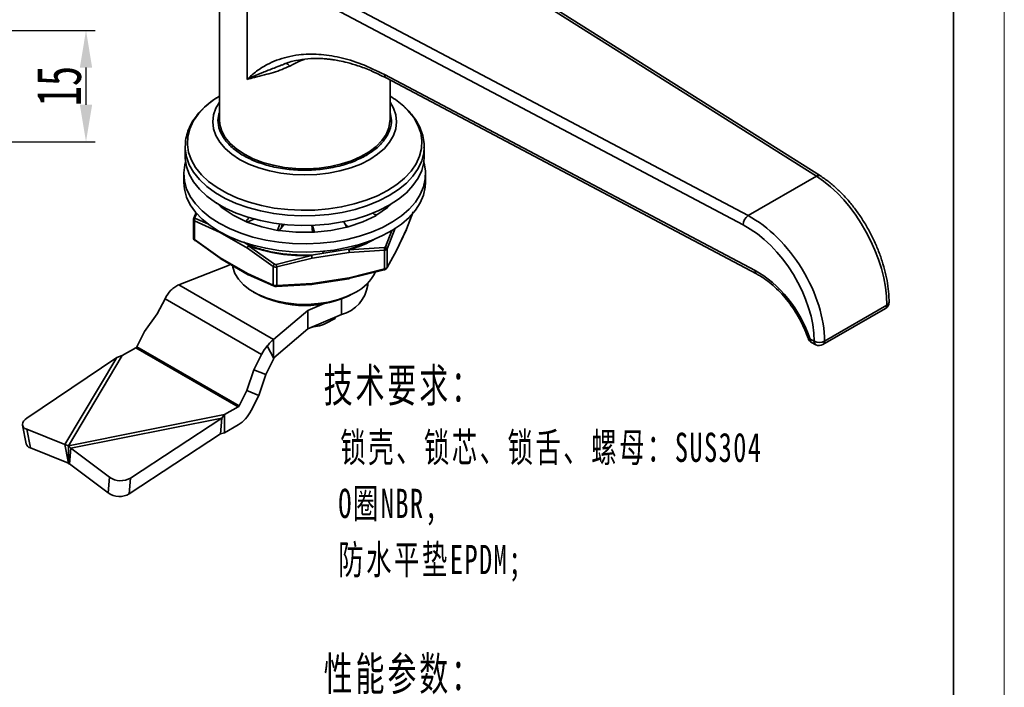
# Model space of a CAD drawing. Header units: millimetres. Extents: x 242 to 1877, y 992 to 1461.
# Tile 24 of 25: x 1745 to 1877, y 1136 to 1225. Entities that reach past the tile are written whole.
import ezdxf

# ---------------------------------------------------------------- set-up
doc = ezdxf.new("R2010")
doc.units = ezdxf.units.MM
for name, color, linetype, lineweight in [('尺寸线层', 3, 'Continuous', 18), ('粗实线层', 7, 'Continuous', 35), ('细实线层', 3, 'Continuous', 18)]:
    doc.layers.add(name, color=color, linetype=linetype, lineweight=lineweight)
doc.styles.add('标准', font='txt', dxfattribs={"width": 0.667})
doc.dimstyles.new('对齐', dxfattribs={"dimtxt": 3, "dimasz": 2.5, "dimexe": 1.25, "dimexo": 0.625, "dimtad": 1, "dimdsep": 46, "dimtxsty": '标准', "dimcen": 2.5, "dimclrd": 3, "dimclre": 3, "dimclrt": 3, "dimadec": 0, "dimazin": 0, "dimtfac": 1, "dimtmove": 0, "dimatfit": 3, "dimfxl": 1, "dimarcsym": 0})

# ---------------------------------------------------------------- blocks, each defined once
blk = doc.blocks.new('*D30')
at = {"layer": 'Defpoints', "color": 0, "transparency": 16777216}
for p in [(1721.29, 1224.05), (1753.49, 1224.05), (1734.29, 1209.05)]:
    blk.add_point(p, dxfattribs=at)
at = {"layer": '尺寸线层', "color": 3, "linetype": 'Continuous', "lineweight": -2, "transparency": 16777216}
for p, q in [((1721.91, 1224.05), (1754.74, 1224.05)), ((1753.49, 1214.05), (1753.49, 1219.05)), ((1734.91, 1209.05), (1754.74, 1209.05))]:
    blk.add_line(p, q, dxfattribs=at)
at = {"layer": '尺寸线层', "color": 3, "transparency": 16777216}
for points in [[(1752.66, 1219.05), (1754.32, 1219.05), (1753.49, 1224.05)], [(1752.66, 1214.05), (1754.32, 1214.05), (1753.49, 1209.05)]]:
    blk.add_solid(points, dxfattribs=at)
at = {"layer": '尺寸线层', "color": 3, "transparency": 16777216, "insert": (1749.86, 1216.55), "char_height": 6, "attachment_point": 5, "rotation": 90, "style": '标准'}
blk.add_mtext('15', dxfattribs=at)

msp = doc.modelspace()

# ---------------------------------------------------------------- linework, layer by layer
at = {"layer": '粗实线层'}
for p, q in [((1790.699, 1243.019), (1851.909, 1204.437)), ((1852.442, 1204.467), (1791.232, 1243.048)), ((1771.456, 1238.108), (1771.456, 1212.061)), ((1842.697, 1199.119), (1775.864, 1234.455)), ((1775.189, 1217.449), (1775.189, 1233.213)), ((1842.021, 1197.877), (1775.189, 1233.213)), ((1779.88, 1219.369), (1780.116, 1219.484)), ((1793.716, 1218.11), (1843.645, 1191.711)), ((1793.924, 1217.651), (1843.853, 1191.253)), ((1794.456, 1212.061), (1794.456, 1217.37)), ((1766.858, 1208.521), (1766.856, 1208.375)), ((1766.856, 1208.375), (1766.856, 1207.08)), ((1799.055, 1208.256), (1799.056, 1208.375)), ((1799.056, 1207.08), (1799.056, 1208.375)), ((1766.667, 1204.726), (1766.667, 1203.611)), ((1799.245, 1203.611), (1799.245, 1204.726)), ((1851.909, 1204.437), (1842.697, 1199.119)), ((1771.707, 1200.263), (1771.096, 1200.879)), ((1794.724, 1200.787), (1794.137, 1200.206)), ((1768.014, 1198.786), (1768.319, 1199.552)), ((1768.173, 1198.858), (1768.412, 1199.461)), ((1771.901, 1200.393), (1771.707, 1200.263)), ((1771.843, 1200.15), (1772.221, 1200.2)), ((1773.304, 1199.154), (1771.843, 1200.15)), ((1792.098, 1199.493), (1792.523, 1199.105)), ((1794.137, 1200.206), (1792.692, 1199.203)), ((1796.667, 1197.311), (1797.579, 1199.603)), ((1767.956, 1198.61), (1767.956, 1196.096)), ((1767.994, 1198.768), (1767.997, 1198.773)), ((1768.103, 1198.404), (1768.103, 1195.894)), ((1771.576, 1196.859), (1768.103, 1198.404)), ((1769.896, 1197.997), (1768.226, 1198.745)), ((1775.029, 1198.311), (1773.304, 1199.154)), ((1775.492, 1198.865), (1775.029, 1198.311)), ((1777.187, 1197.584), (1775.225, 1198.232)), ((1779.609, 1198.014), (1779.308, 1197.132)), ((1788.177, 1198.352), (1788.616, 1197.555)), ((1790.785, 1198.271), (1788.833, 1197.613)), ((1792.523, 1199.105), (1790.785, 1198.271)), ((1792.692, 1199.203), (1792.313, 1199.297)), ((1775.244, 1194.741), (1771.576, 1196.859)), ((1779.308, 1197.132), (1777.187, 1197.584)), ((1781.766, 1196.876), (1779.538, 1197.097)), ((1779.9, 1197.752), (1780.021, 1197.737)), ((1784.027, 1196.87), (1781.766, 1196.876)), ((1783.931, 1197.853), (1784.027, 1196.87)), ((1786.489, 1197.114), (1784.264, 1196.882)), ((1788.616, 1197.555), (1786.489, 1197.114)), ((1794.719, 1197.107), (1793.83, 1194.889)), ((1795.165, 1197.445), (1794.053, 1194.649)), ((1795.295, 1194.31), (1796.656, 1197.242)), ((1796.667, 1197.311), (1795.325, 1194.418)), ((1768.103, 1195.894), (1771.576, 1193.429)), ((1771.583, 1193.38), (1768.226, 1195.769)), ((1775.456, 1195.108), (1774.741, 1195.521)), ((1778.717, 1192.276), (1775.244, 1194.741)), ((1775.392, 1195.06), (1775.456, 1195.108)), ((1775.405, 1195.052), (1775.456, 1195.108)), ((1778.905, 1192.58), (1775.405, 1195.052)), ((1788.878, 1194.583), (1783.867, 1193.807)), ((1788.956, 1194.17), (1783.944, 1193.395)), ((1785.312, 1194.307), (1785.318, 1194.295)), ((1785.474, 1194.263), (1785.642, 1194.336)), ((1788.902, 1194.52), (1788.878, 1194.583)), ((1788.919, 1194.523), (1788.878, 1194.583)), ((1793.687, 1194.807), (1788.919, 1194.523)), ((1793.7, 1194.445), (1788.956, 1194.17)), ((1793.7, 1191.934), (1793.7, 1194.445)), ((1794.053, 1194.649), (1794.053, 1192.138)), ((1794.053, 1192.138), (1795.325, 1194.418)), ((1775.244, 1191.311), (1771.576, 1193.429)), ((1771.626, 1193.299), (1771.631, 1193.297)), ((1771.638, 1193.292), (1775.329, 1191.161)), ((1783.873, 1193.742), (1779.099, 1192.55)), ((1783.944, 1193.395), (1779.2, 1192.202)), ((1783.867, 1193.807), (1783.873, 1193.742)), ((1783.867, 1193.807), (1783.89, 1193.745)), ((1765.982, 1189.806), (1772.774, 1192.464)), ((1772.774, 1192.464), (1772.899, 1192.564)), ((1778.717, 1189.766), (1778.717, 1192.276)), ((1779.2, 1192.202), (1779.2, 1189.691)), ((1793.687, 1191.83), (1788.919, 1190.627)), ((1788.956, 1190.741), (1793.7, 1191.934)), ((1775.244, 1191.311), (1778.717, 1189.766)), ((1778.747, 1189.674), (1775.398, 1191.16)), ((1783.842, 1189.826), (1788.924, 1190.612)), ((1788.956, 1190.741), (1783.944, 1189.966)), ((1778.776, 1182.42), (1765.982, 1189.806)), ((1776.061, 1188.811), (1776.414, 1188.607)), ((1783.873, 1189.847), (1779.099, 1189.574)), ((1779.2, 1189.691), (1783.944, 1189.966)), ((1789.498, 1188.607), (1789.851, 1188.811)), ((1791.456, 1189.769), (1791.456, 1190.033)), ((1763.094, 1185.871), (1764.148, 1187.93)), ((1764.148, 1187.93), (1777.144, 1180.428)), ((1787.936, 1185.793), (1787.936, 1187.882)), ((1783.38, 1186.341), (1778.776, 1182.42)), ((1785.591, 1187.263), (1783.38, 1186.341)), ((1783.38, 1186.341), (1783.38, 1183.891)), ((1852.793, 1181.748), (1861.197, 1186.6)), ((1853, 1182.206), (1861.404, 1187.058)), ((1761.371, 1183.508), (1763.094, 1185.871)), ((1787.936, 1185.793), (1783.38, 1183.891)), ((1787.07, 1185.275), (1787.075, 1185.433)), ((1787.07, 1185.431), (1787.07, 1185.275)), ((1760.319, 1181.453), (1761.371, 1183.508)), ((1783.38, 1183.891), (1778.787, 1179.979)), ((1778.776, 1182.42), (1778.776, 1180.181)), ((1851.054, 1182.486), (1851.617, 1182.188)), ((1758.384, 1180.278), (1760.21, 1181.332)), ((1773.999, 1173.372), (1760.21, 1181.332)), ((1774.107, 1173.493), (1760.319, 1181.453)), ((1777.921, 1181.565), (1778.817, 1179.862)), ((1851.262, 1182.028), (1851.825, 1181.73)), ((1745.52, 1171.841), (1757.66, 1180.01)), ((1757.66, 1180.01), (1750.658, 1168.278)), ((1751.136, 1168.134), (1758.384, 1180.278)), ((1757.66, 1180.01), (1758.384, 1180.278)), ((1776.09, 1178.369), (1777.144, 1180.428)), ((1778.769, 1179.791), (1777.715, 1177.732)), ((1778.817, 1179.862), (1778.801, 1179.903)), ((1776.09, 1178.369), (1775.159, 1175.548)), ((1777.715, 1177.732), (1776.09, 1178.369)), ((1777.715, 1177.732), (1776.784, 1174.912)), ((1775.159, 1175.548), (1774.107, 1173.493)), ((1775.159, 1175.548), (1776.784, 1174.912)), ((1776.784, 1174.912), (1775.732, 1172.857)), ((1773.999, 1173.372), (1772.173, 1172.318)), ((1772.173, 1172.318), (1751.136, 1168.134)), ((1751.454, 1167.818), (1771.778, 1171.86)), ((1771.778, 1171.86), (1759.491, 1163.776)), ((1771.778, 1171.86), (1771.608, 1169.732)), ((1772.173, 1172.318), (1771.778, 1171.86)), ((1772.173, 1172.318), (1772.173, 1169.868)), ((1744.946, 1170.9), (1745.439, 1168.389)), ((1746, 1167.831), (1745.507, 1170.342)), ((1750.658, 1168.278), (1745.507, 1170.342)), ((1773.999, 1170.923), (1772.173, 1169.868)), ((1771.608, 1169.732), (1759.322, 1161.648)), ((1771.608, 1169.732), (1772.173, 1169.868)), ((1751.136, 1165.773), (1746, 1167.831)), ((1751.105, 1165.997), (1750.658, 1168.278)), ((1751.136, 1168.134), (1750.658, 1168.278)), ((1751.454, 1167.818), (1751.136, 1168.134)), ((1751.136, 1165.684), (1751.136, 1168.134)), ((1751.454, 1167.818), (1751.284, 1165.69)), ((1756.668, 1163.899), (1751.454, 1167.818)), ((1751.105, 1165.997), (1751.136, 1165.868)), ((1751.136, 1165.684), (1751.284, 1165.69)), ((1756.498, 1161.771), (1751.284, 1165.69)), ((1756.498, 1161.771), (1756.668, 1163.899)), ((1759.322, 1161.648), (1759.491, 1163.776))]:
    msp.add_line(p, q, dxfattribs=at)
msp.add_lwpolyline([(1494.573, 1272.669), (1870.372, 1272.669), (1870.372, 996.769), (1494.573, 996.769)], close=True, dxfattribs=at)
at = {"layer": '粗实线层', "flags": 128}
for points in [[(1771.456, 1215.213), (1770.557, 1214.612), (1769.502, 1213.743), (1768.63, 1212.809), (1767.951, 1211.822), (1767.475, 1210.797), (1767.209, 1209.747), (1767.156, 1208.687), (1767.316, 1207.63), (1767.687, 1206.59), (1768.266, 1205.583), (1769.043, 1204.621), (1770.008, 1203.718), (1771.148, 1202.886), (1772.447, 1202.135), (1773.889, 1201.477), (1775.454, 1200.92), (1777.12, 1200.472), (1778.865, 1200.138), (1780.665, 1199.923), (1782.496, 1199.831), (1784.334, 1199.862), (1786.152, 1200.015), (1787.928, 1200.29), (1789.636, 1200.682), (1791.254, 1201.185), (1792.76, 1201.794), (1794.133, 1202.5), (1795.355, 1203.292), (1796.41, 1204.162), (1797.282, 1205.096), (1797.961, 1206.082), (1798.437, 1207.107), (1798.703, 1208.157), (1798.756, 1209.217), (1798.596, 1210.275), (1798.224, 1211.314), (1797.646, 1212.321), (1796.869, 1213.283), (1796.315, 1213.83)], [(1771.456, 1214.406), (1770.985, 1213.592), (1770.669, 1212.674), (1770.563, 1211.74), (1770.669, 1210.806), (1770.985, 1209.888), (1771.506, 1209.002), (1772.223, 1208.163), (1773.124, 1207.385), (1774.193, 1206.681), (1775.412, 1206.064), (1776.76, 1205.544), (1778.213, 1205.13), (1779.748, 1204.829), (1781.338, 1204.647), (1782.956, 1204.586), (1784.574, 1204.647), (1786.163, 1204.829), (1787.699, 1205.13), (1789.152, 1205.544), (1790.5, 1206.064), (1791.719, 1206.681), (1792.788, 1207.385), (1793.689, 1208.163), (1794.406, 1209.002), (1794.927, 1209.888), (1795.243, 1210.806), (1795.349, 1211.74), (1795.243, 1212.674), (1794.927, 1213.592), (1794.456, 1214.406)], [(1771.456, 1212.061), (1771.516, 1211.382), (1771.783, 1210.489), (1772.258, 1209.625), (1772.932, 1208.807), (1773.793, 1208.049), (1774.824, 1207.366), (1776.007, 1206.771), (1777.32, 1206.274), (1778.737, 1205.885), (1780.233, 1205.611), (1781.78, 1205.457), (1783.349, 1205.426), (1784.91, 1205.518), (1786.435, 1205.733), (1787.895, 1206.065), (1789.263, 1206.509), (1790.514, 1207.057), (1791.624, 1207.698), (1792.572, 1208.42), (1793.341, 1209.209), (1793.917, 1210.052), (1794.289, 1210.933), (1794.449, 1211.834), (1794.456, 1212.061)], [(1766.856, 1208.375), (1766.863, 1208.104), (1767.026, 1207.028), (1767.405, 1205.969), (1767.993, 1204.943), (1768.785, 1203.964), (1769.768, 1203.044), (1770.929, 1202.196), (1772.253, 1201.432), (1773.721, 1200.761), (1775.315, 1200.194), (1777.012, 1199.737), (1778.789, 1199.397), (1780.623, 1199.178), (1782.488, 1199.084), (1784.359, 1199.116), (1786.212, 1199.272), (1788.02, 1199.552), (1789.76, 1199.951), (1791.408, 1200.464), (1792.942, 1201.084), (1794.34, 1201.803), (1795.585, 1202.61), (1796.659, 1203.495), (1797.548, 1204.447), (1798.239, 1205.451), (1798.723, 1206.495), (1798.995, 1207.565), (1799.055, 1208.256)], [(1771.438, 1198.077), (1770.2, 1198.878), (1769.128, 1199.755), (1768.237, 1200.698), (1767.538, 1201.693), (1767.039, 1202.727), (1766.748, 1203.787), (1766.669, 1204.86), (1766.801, 1205.931), (1766.908, 1206.336)], [(1766.856, 1207.08), (1766.863, 1206.81), (1767.026, 1205.733), (1767.405, 1204.674), (1767.993, 1203.648), (1768.785, 1202.669), (1769.768, 1201.749), (1770.929, 1200.901), (1772.253, 1200.137), (1773.721, 1199.466), (1775.315, 1198.899), (1777.012, 1198.442), (1778.789, 1198.102), (1780.623, 1197.884), (1782.488, 1197.789), (1784.359, 1197.821), (1786.212, 1197.978), (1788.02, 1198.257), (1789.76, 1198.656), (1791.408, 1199.169), (1792.942, 1199.789), (1794.34, 1200.508)], [(1799.004, 1206.336), (1799.044, 1206.197), (1799.23, 1205.128), (1799.203, 1204.055), (1798.965, 1202.99), (1798.518, 1201.948), (1797.868, 1200.942), (1797.024, 1199.985), (1795.996, 1199.09), (1794.798, 1198.269), (1793.446, 1197.532), (1791.957, 1196.888), (1790.351, 1196.347), (1788.648, 1195.915), (1786.872, 1195.598), (1785.044, 1195.4), (1783.189, 1195.323), (1781.33, 1195.369), (1779.493, 1195.537), (1777.702, 1195.825), (1775.978, 1196.229), (1774.346, 1196.743), (1772.826, 1197.362), (1771.438, 1198.077)], [(1794.34, 1200.508), (1795.585, 1201.315), (1796.659, 1202.201), (1797.548, 1203.152), (1798.239, 1204.156), (1798.723, 1205.2), (1798.995, 1206.27), (1799.056, 1207.08)], [(1766.667, 1203.611), (1766.748, 1202.673), (1767.039, 1201.612), (1767.538, 1200.578), (1768.237, 1199.583), (1769.128, 1198.641), (1770.2, 1197.763), (1771.438, 1196.962)], [(1771.438, 1196.962), (1772.826, 1196.247), (1774.346, 1195.629), (1775.978, 1195.114), (1777.702, 1194.71), (1779.493, 1194.423), (1781.33, 1194.255), (1783.189, 1194.209), (1785.044, 1194.285), (1786.872, 1194.483), (1788.648, 1194.801), (1790.351, 1195.233), (1791.957, 1195.774), (1793.446, 1196.417), (1794.798, 1197.155), (1795.996, 1197.976), (1797.024, 1198.871), (1797.868, 1199.827), (1798.518, 1200.833), (1798.965, 1201.876), (1799.203, 1202.94), (1799.245, 1203.611)], [(1767.973, 1198.683), (1767.975, 1198.717), (1767.98, 1198.736)], [(1775.225, 1198.232), (1775.695, 1198.438), (1776.165, 1198.645), (1776.221, 1198.67)], [(1779.538, 1197.097), (1779.746, 1197.373), (1779.954, 1197.648), (1780.198, 1197.972)], [(1779.98, 1197.987), (1779.937, 1197.861), (1779.79, 1197.431)], [(1784.264, 1196.882), (1784.185, 1197.171), (1784.105, 1197.46), (1783.995, 1197.857)], [(1788.833, 1197.613), (1788.475, 1197.858), (1788.434, 1197.886)], [(1789.85, 1188.81), (1788.746, 1188.262), (1787.512, 1187.814), (1786.176, 1187.478), (1784.769, 1187.26), (1783.321, 1187.166), (1781.864, 1187.197), (1780.432, 1187.354), (1779.057, 1187.631), (1777.769, 1188.025), (1776.596, 1188.524), (1775.566, 1189.119), (1774.7, 1189.796), (1774.019, 1190.54), (1773.538, 1191.334), (1773.267, 1192.16), (1773.233, 1192.371)], [(1793.687, 1191.83), (1793.697, 1191.818), (1793.704, 1191.813), (1793.709, 1191.816), (1793.709, 1191.817)], [(1778.801, 1189.618), (1778.808, 1189.615), (1778.814, 1189.612)], [(1783.944, 1189.966), (1783.941, 1189.929), (1783.935, 1189.897), (1783.928, 1189.871), (1783.919, 1189.852), (1783.909, 1189.84), (1783.897, 1189.835), (1783.885, 1189.837), (1783.873, 1189.847)], [(1783.809, 1184.07), (1784.121, 1184.118), (1784.566, 1184.214)], [(1850.781, 1182.595), (1850.792, 1182.574), (1850.845, 1182.529), (1850.934, 1182.499), (1851.054, 1182.486)], [(1745.507, 1170.342), (1745.263, 1170.468), (1745.082, 1170.626), (1744.972, 1170.81), (1744.936, 1171.011), (1744.976, 1171.223), (1745.09, 1171.438), (1745.274, 1171.647), (1745.52, 1171.841)]]:
    msp.add_lwpolyline(points, dxfattribs=at)
at = {"layer": '粗实线层'}
for centre, radius, start, end in [((1788.094, 1204.718), 12.272, 47.94534, 58.77604), ((1852.2, 1204), 0.526, 62.64534, 123.70041), ((1777.954, 1207.7), 9.713, 229.97333, 231.0188), ((1768.169, 1198.642), 0.216, 88.79597, 142.61751), ((1768.524, 1198.445), 0.423, 134.82405, 185.60841), ((1781.239, 1213.391), 16.309, 247.62037, 248.36045), ((1786.174, 1210.299), 12.87, 299.56401, 300.43065), ((1843.619, 1197.813), 1.599, 125.22594, 177.70921), ((1782.798, 1218.933), 22.078, 260.90459, 261.50935), ((1782.962, 1220.311), 23.465, 272.601, 273.18168), ((1783.643, 1216.462), 19.55, 284.7386, 285.39444), ((1768.215, 1195.86), 0.117, 163.44204, 222.66271), ((1768.188, 1195.86), 0.0984, 233.26841, 292.59272), ((1784.685, 1209.916), 15.965, 285.3804, 299.20496), ((1782.853, 1215.177), 21.459, 249.68997, 272.72395), ((1792.825, 1194.596), 0.888, 350.205, 13.75701), ((1793.455, 1194.488), 0.47, 2.91738, 46.63258), ((1793.749, 1194.589), 0.31, 11.01179, 74.9374), ((1771.704, 1193.405), 0.131, 169.11329, 235.78846), ((1771.718, 1193.411), 0.144, 172.74414, 235.94369), ((1776.986, 1191.749), 2.26, 11.56755, 20.7743), ((1787.213, 1193.956), 5.782, 297.13226, 334.58481), ((1793.405, 1191.851), 0.306, 353.53934, 15.74297), ((1793.822, 1192.148), 0.231, 323.06902, 357.72957), ((1844.108, 1191.645), 0.467, 171.82524, 236.87385), ((1788.807, 1190.709), 0.152, 320.25416, 12.10056), ((1788.878, 1190.908), 0.3, 278.79408, 281.731), ((1788.805, 1190.696), 0.157, 328.60314, 16.39178), ((1768.956, 1185.478), 5.398, 138.32348, 152.98264), ((1778.908, 1189.777), 0.191, 183.1861, 236.03218), ((1779.127, 1189.593), 0.0339, 214.2804, 295.20235), ((1779.02, 1189.695), 0.18, 312.36595, 358.78818), ((1786.671, 1190.458), 4.834, 285.17056, 351.80359), ((1782.956, 1201.086), 14.09, 242.33569, 297.65893), ((1860.697, 1187.466), 1, 299.99731, 0), ((1861.217, 1187.502), 0.482, 292.91442, 355.78033), ((1860.914, 1187.004), 0.493, 305.01333, 6.29885), ((1851.73, 1182.912), 1, 198.45728, 242.13381), ((1851.517, 1182.42), 0.467, 171.80946, 237.00943), ((1852.096, 1182.129), 0.482, 172.92489, 235.894), ((1852.291, 1183.58), 1.546, 244.17166, 297.28011), ((1852.51, 1182.152), 0.493, 305.01333, 6.29885), ((1760.052, 1181.582), 0.296, 302.21194, 334.05161), ((1781.952, 1177.975), 5.398, 138.32348, 152.98264), ((1852.293, 1182.614), 1, 242.13381, 299.99731), ((1779.069, 1179.638), 0.337, 138.32348, 152.98264), ((1773.841, 1173.622), 0.296, 302.21194, 334.05161), ((1771.475, 1174.928), 4.734, 302.21194, 334.05161), ((1746.215, 1168.609), 0.807, 195.79158, 254.49877), ((1758.174, 1166.018), 2.6, 234.57957, 300.43232), ((1758.005, 1163.89), 2.6, 234.57957, 300.43232)]:
    msp.add_arc(centre, radius, start, end, dxfattribs=at)
for centre, major_axis, ratio, start_param, end_param in [((1851.909, 1193.006), (-6.587, 12.36), 0.5533947, 3.9458546, 5.5166509), ((1842.697, 1187.688), (-7.444, 11.864), 0.6004056, 3.9049636, 5.47576), ((1842.021, 1187.262), (-6.946, 10.997), 0.6021299, 3.9031156, 5.4739119), ((1843.645, 1182.729), (-5.877, 9.305), 0.6021299, 4.3245732, 5.4739119)]:
    msp.add_ellipse(centre, major_axis=major_axis, ratio=ratio, start_param=start_param, end_param=end_param, dxfattribs=at)
for points, knots in [([(1775.189, 1217.449), (1775.396, 1217.647), (1775.81, 1218.043), (1776.478, 1218.571), (1777.179, 1219.049), (1778.063, 1219.557), (1779.182, 1220.064), (1780.595, 1220.505), (1782.464, 1220.843), (1784.82, 1220.903), (1787.66, 1220.478), (1790.641, 1219.602), (1792.676, 1218.614), (1793.716, 1218.11)], [0, 0, 0, 0, 0.0482039, 0.0962921, 0.1443642, 0.19252, 0.2698556, 0.3520921, 0.439068, 0.5780966, 0.7172493, 0.8556065, 1, 1, 1, 1]), ([(1775.189, 1217.449), (1775.456, 1217.587), (1776.104, 1217.921), (1777.321, 1218.416), (1778.636, 1218.898), (1779.526, 1219.256), (1779.872, 1219.395)], [0, 0, 0, 0, 0.2012515, 0.487925, 0.8006082, 1, 1, 1, 1]), ([(1780.939, 1219.25), (1780.596, 1219.091), (1779.866, 1218.753), (1778.712, 1218.375), (1777.446, 1218.03), (1776.23, 1217.746), (1775.515, 1217.542), (1775.189, 1217.449)], [0, 0, 0, 0, 0.1653332, 0.3517375, 0.5499139, 0.7941866, 1, 1, 1, 1]), ([(1780.116, 1219.484), (1780.128, 1219.49), (1780.624, 1219.732), (1781.71, 1219.999), (1783.315, 1220.261), (1784.618, 1220.292), (1785.561, 1220.246), (1786.187, 1220.188), (1786.85, 1220.103), (1787.676, 1219.961), (1788.783, 1219.712), (1790.206, 1219.288), (1791.953, 1218.635), (1793.233, 1217.996), (1793.924, 1217.651)], [0, 0, 0, 0, 0.0032585, 0.1413887, 0.2705343, 0.3831887, 0.4324781, 0.4770642, 0.518459, 0.574635, 0.6508265, 0.747077, 0.863461, 1, 1, 1, 1]), ([(1780.315, 1219.572), (1780.354, 1219.59), (1780.435, 1219.628), (1780.596, 1219.577), (1780.771, 1219.454), (1780.884, 1219.317), (1780.939, 1219.25)], [0, 0, 0, 0, 0.2442968, 0.4999983, 0.7557007, 1, 1, 1, 1]), ([(1782.867, 1220.152), (1782.701, 1220.08), (1782.022, 1219.783), (1781.406, 1219.48), (1780.939, 1219.25)], [0, 0, 0, 0, 0.2435883, 1, 1, 1, 1]), ([(1793.716, 1218.11), (1793.727, 1218.012), (1793.75, 1217.817), (1793.844, 1217.668), (1793.921, 1217.655), (1793.925, 1217.655)], [0, 0, 0, 0, 0.487068, 0.974136, 1, 1, 1, 1]), ([(1771.065, 1214.965), (1770.741, 1214.74), (1770.09, 1214.289), (1769.245, 1213.538), (1768.502, 1212.733), (1767.883, 1211.872), (1767.392, 1210.959), (1767.054, 1209.996), (1766.876, 1209.181), (1766.879, 1208.691), (1766.88, 1208.538)], [0, 0, 0, 0, 0.1306118, 0.2621498, 0.3945608, 0.5279059, 0.6624156, 0.7986219, 0.9375292, 1, 1, 1, 1]), ([(1791.219, 1207.209), (1790.688, 1206.933), (1789.595, 1206.366), (1787.595, 1205.742), (1785.352, 1205.328), (1782.956, 1205.185), (1780.953, 1205.305), (1779.414, 1205.538), (1777.968, 1205.85), (1776.33, 1206.374), (1774.647, 1207.182), (1773.247, 1208.154), (1772.146, 1209.299), (1771.445, 1210.596), (1771.174, 1211.865), (1771.371, 1212.67), (1771.456, 1213.015)], [0, 0, 0, 0, 0.0728869, 0.1501397, 0.2306042, 0.3127763, 0.3949484, 0.4352233, 0.4755162, 0.552769, 0.6256559, 0.6985428, 0.7757956, 0.8562601, 0.9384322, 1, 1, 1, 1]), ([(1794.456, 1213.015), (1794.541, 1212.67), (1794.739, 1211.866), (1794.512, 1210.823), (1794.114, 1209.934), (1793.57, 1209.101), (1792.68, 1208.146), (1791.696, 1207.515), (1791.219, 1207.209)], [0, 0, 0, 0, 0.1644232, 0.38387209, 0.49143037, 0.59903664, 0.80534811, 1, 1, 1, 1]), ([(1799.032, 1208.241), (1799.04, 1208.428), (1799.063, 1208.978), (1798.896, 1209.866), (1798.555, 1210.883), (1798.052, 1211.845), (1797.382, 1212.759), (1796.818, 1213.403), (1796.44, 1213.719), (1796.38, 1213.769)], [0, 0, 0, 0, 0.0934237, 0.2758881, 0.4465934, 0.6189113, 0.7926097, 0.9670751, 1, 1, 1, 1]), ([(1861.697, 1187.466), (1861.694, 1187.71), (1861.682, 1188.415), (1861.561, 1189.629), (1861.292, 1191.11), (1860.896, 1192.614), (1860.38, 1194.123), (1859.753, 1195.616), (1859.022, 1197.074), (1858.197, 1198.478), (1857.289, 1199.81), (1856.309, 1201.052), (1855.269, 1202.189), (1854.182, 1203.201), (1853.232, 1203.95), (1852.647, 1204.333), (1852.442, 1204.467)], [0, 0, 0, 0, 0.0406213, 0.117382, 0.1940045, 0.2704763, 0.346821, 0.42308, 0.4993009, 0.5755332, 0.651812, 0.7281868, 0.8047088, 0.8814284, 0.9583879, 1, 1, 1, 1]), ([(1767.963, 1198.573), (1767.96, 1198.583), (1767.95, 1198.618), (1767.964, 1198.656), (1767.973, 1198.683)], [0, 0, 0, 0, 0.2784283, 1, 1, 1, 1]), ([(1767.998, 1198.773), (1767.983, 1198.737), (1767.956, 1198.673), (1767.96, 1198.607), (1767.962, 1198.579)], [0, 0, 0, 0, 0.5637977, 1, 1, 1, 1]), ([(1768.103, 1198.404), (1768.075, 1198.421), (1768.018, 1198.456), (1767.972, 1198.516), (1767.965, 1198.558), (1767.963, 1198.573)], [0, 0, 0, 0, 0.3827269, 0.7652155, 1, 1, 1, 1]), ([(1768.226, 1198.745), (1768.214, 1198.751), (1768.191, 1198.762), (1768.172, 1198.79), (1768.164, 1198.822), (1768.17, 1198.846), (1768.173, 1198.858)], [0, 0, 0, 0, 0.25065364, 0.49990539, 0.74918827, 1, 1, 1, 1]), ([(1767.956, 1196.103), (1767.956, 1196.103), (1767.951, 1196.08), (1767.971, 1196.029), (1768.017, 1195.957), (1768.074, 1195.915), (1768.103, 1195.894)], [0, 0, 0, 0, 0.0005332, 0.3339312, 0.666974, 1, 1, 1, 1]), ([(1767.96, 1196.083), (1767.965, 1196.054), (1767.974, 1195.996), (1768.013, 1195.913), (1768.066, 1195.837), (1768.11, 1195.798), (1768.131, 1195.779)], [0, 0, 0, 0, 0.262826, 0.5199024, 0.766965, 1, 1, 1, 1]), ([(1791.717, 1195.697), (1791.411, 1195.538), (1790.555, 1195.094), (1789.534, 1194.783), (1788.878, 1194.583)], [0, 0, 0, 0, 0.35699908, 1, 1, 1, 1]), ([(1775.405, 1195.052), (1775.381, 1195.027), (1775.338, 1194.983), (1775.289, 1194.901), (1775.255, 1194.819), (1775.248, 1194.767), (1775.244, 1194.741)], [0, 0, 0, 0, 0.28459482, 0.50145394, 0.75072697, 1, 1, 1, 1]), ([(1783.867, 1193.807), (1783.127, 1193.799), (1781.647, 1193.781), (1779.461, 1194.025), (1777.356, 1194.445), (1776.09, 1194.887), (1775.456, 1195.108)], [0, 0, 0, 0, 0.25, 0.5, 0.75, 1, 1, 1, 1]), ([(1785.318, 1194.295), (1785.32, 1194.29), (1785.325, 1194.281), (1785.34, 1194.27), (1785.358, 1194.261), (1785.381, 1194.255), (1785.405, 1194.251), (1785.429, 1194.252), (1785.453, 1194.256), (1785.467, 1194.261), (1785.474, 1194.263)], [0, 0, 0, 0, 0.1287606, 0.2497707, 0.3710595, 0.500604, 0.623733, 0.7499496, 0.8742808, 1, 1, 1, 1]), ([(1788.919, 1194.523), (1788.927, 1194.492), (1788.94, 1194.438), (1788.953, 1194.344), (1788.959, 1194.253), (1788.957, 1194.198), (1788.956, 1194.17)], [0, 0, 0, 0, 0.2885114, 0.50143967, 0.75071984, 1, 1, 1, 1]), ([(1793.777, 1194.83), (1793.764, 1194.823), (1793.737, 1194.81), (1793.704, 1194.808), (1793.687, 1194.807)], [0, 0, 0, 0, 0.4985642, 1, 1, 1, 1]), ([(1793.924, 1194.512), (1793.891, 1194.496), (1793.825, 1194.463), (1793.742, 1194.451), (1793.7, 1194.445)], [0, 0, 0, 0, 0.4928764, 1, 1, 1, 1]), ([(1793.777, 1194.83), (1793.789, 1194.838), (1793.813, 1194.854), (1793.824, 1194.877), (1793.83, 1194.889)], [0, 0, 0, 0, 0.4985445, 1, 1, 1, 1]), ([(1794.053, 1194.649), (1794.039, 1194.622), (1794.011, 1194.57), (1793.953, 1194.531), (1793.924, 1194.512)], [0, 0, 0, 0, 0.5062396, 1, 1, 1, 1]), ([(1795.232, 1194.251), (1795.238, 1194.254), (1795.269, 1194.271), (1795.31, 1194.327), (1795.32, 1194.386), (1795.325, 1194.418)], [0, 0, 0, 0, 0.10141192, 0.52262189, 1, 1, 1, 1]), ([(1778.717, 1192.276), (1778.723, 1192.301), (1778.734, 1192.352), (1778.778, 1192.437), (1778.837, 1192.518), (1778.883, 1192.56), (1778.905, 1192.58)], [0, 0, 0, 0, 0.2432928, 0.5, 0.7567072, 1, 1, 1, 1]), ([(1779.2, 1192.202), (1779.157, 1192.195), (1779.071, 1192.182), (1778.94, 1192.192), (1778.817, 1192.221), (1778.75, 1192.258), (1778.717, 1192.276)], [0, 0, 0, 0, 0.249979, 0.4998023, 0.7497245, 1, 1, 1, 1]), ([(1779.099, 1192.55), (1779.082, 1192.546), (1779.047, 1192.539), (1778.995, 1192.542), (1778.945, 1192.554), (1778.918, 1192.572), (1778.905, 1192.58)], [0, 0, 0, 0, 0.2506536, 0.4999054, 0.7491883, 1, 1, 1, 1]), ([(1793.7, 1191.934), (1793.741, 1191.945), (1793.824, 1191.965), (1793.928, 1192.014), (1794.01, 1192.073), (1794.039, 1192.117), (1794.053, 1192.138)], [0, 0, 0, 0, 0.2505261, 0.5005329, 0.750273, 1, 1, 1, 1]), ([(1793.709, 1191.817), (1793.74, 1191.828), (1793.803, 1191.85), (1793.889, 1191.897), (1793.963, 1191.951), (1793.993, 1191.99), (1794.008, 1192.01)], [0, 0, 0, 0, 0.23382325, 0.47956086, 0.7355979, 1, 1, 1, 1]), ([(1775.244, 1191.311), (1775.249, 1191.281), (1775.258, 1191.223), (1775.3, 1191.174), (1775.348, 1191.153), (1775.383, 1191.157), (1775.398, 1191.16)], [0, 0, 0, 0, 0.3035684, 0.5714127, 0.8035281, 1, 1, 1, 1]), ([(1843.853, 1191.253), (1844.023, 1191.159), (1844.519, 1190.885), (1845.347, 1190.318), (1846.315, 1189.514), (1847.247, 1188.585), (1848.123, 1187.551), (1848.926, 1186.43), (1849.639, 1185.244), (1850.236, 1184.04), (1850.593, 1183.15), (1850.753, 1182.677), (1850.781, 1182.595)], [0, 0, 0, 0, 0.0596646, 0.1744651, 0.2895576, 0.4049073, 0.5204824, 0.6362045, 0.7519764, 0.8676767, 0.9770601, 1, 1, 1, 1]), ([(1764.925, 1189.067), (1765.011, 1189.145), (1765.183, 1189.301), (1765.535, 1189.567), (1765.805, 1189.711), (1765.982, 1189.806)], [0, 0, 0, 0, 0.2561362, 0.5122724, 1, 1, 1, 1]), ([(1778.717, 1189.766), (1778.75, 1189.752), (1778.817, 1189.722), (1778.94, 1189.696), (1779.071, 1189.683), (1779.157, 1189.689), (1779.2, 1189.691)], [0, 0, 0, 0, 0.2505253, 0.5005318, 0.7502722, 1, 1, 1, 1]), ([(1778.801, 1189.618), (1778.825, 1189.61), (1778.874, 1189.593), (1778.963, 1189.575), (1779.055, 1189.563), (1779.114, 1189.563), (1779.144, 1189.562)], [0, 0, 0, 0, 0.2531803, 0.5050116, 0.7542536, 1, 1, 1, 1]), ([(1783.836, 1184.095), (1784.212, 1184.142), (1785.29, 1184.278), (1786.368, 1184.882), (1787.07, 1185.275)], [0, 0, 0, 0, 0.34911768, 1, 1, 1, 1]), ([(1778.776, 1182.42), (1778.701, 1182.363), (1778.549, 1182.249), (1778.257, 1181.979), (1778.054, 1181.729), (1777.921, 1181.565)], [0, 0, 0, 0, 0.2561362, 0.5122724, 1, 1, 1, 1]), ([(1778.802, 1179.904), (1778.791, 1179.947), (1778.769, 1180.036), (1778.774, 1180.132), (1778.776, 1180.181)], [0, 0, 0, 0, 0.4901022, 1, 1, 1, 1])]:
    msp.add_open_spline(points, degree=3, knots=knots, dxfattribs=at)
for points in [[(1775.244, 1194.741), (1775.246, 1194.768), (1775.25, 1194.822), (1775.283, 1194.91), (1775.33, 1194.994), (1775.371, 1195.038), (1775.392, 1195.06)], [(1788.956, 1194.17), (1788.955, 1194.198), (1788.953, 1194.253), (1788.942, 1194.347), (1788.924, 1194.441), (1788.909, 1194.494), (1788.902, 1194.52)], [(1783.944, 1193.395), (1783.942, 1193.422), (1783.936, 1193.476), (1783.919, 1193.57), (1783.898, 1193.663), (1783.881, 1193.716), (1783.873, 1193.742)], [(1783.89, 1193.745), (1783.898, 1193.719), (1783.913, 1193.666), (1783.93, 1193.572), (1783.942, 1193.477), (1783.944, 1193.423), (1783.944, 1193.395)], [(1783.89, 1189.849), (1783.898, 1189.842), (1783.913, 1189.829), (1783.924, 1189.845), (1783.929, 1189.853)], [(1783.929, 1189.853), (1783.934, 1189.866), (1783.942, 1189.892), (1783.944, 1189.941), (1783.944, 1189.966)]]:
    msp.add_open_spline(points, degree=3, dxfattribs=at)
at = {"layer": '细实线层'}
msp.add_lwpolyline([(1470.14, 1279.523), (1877.225, 1279.523), (1877.225, 991.684), (1470.14, 991.684)], close=True, dxfattribs=at)

# ---------------------------------------------------------------- texts
at = {"layer": '尺寸线层', "insert": (1785.516, 1178.515), "char_height": 3.9375, "width": 127.96261, "attachment_point": 1, "line_spacing_factor": 1.15057, "style": '标准'}
msp.add_mtext('{\\H1.14286x;\\T1.1;技术要求：\\P \\H0.875x;锁壳、锁芯、锁舌、螺母：SUS304^I\\P O圈NBR,\\P 防水平垫EPDM;\\P\\P\\H1.14286x;性能参数：\\P \\H0.875x;IP等级：IP65;\\P 解锁扭矩：小于等于0.79N/M;\\P 极限载荷：700N;\\P 固定螺丝扭矩：小于等于9N/M;\\P 固定螺母扭矩：不大于19N/m;\\P 门板厚度：Ts=1-5mm;\\P\\H1.14286x;功能：\\P\\H0.87499x; 解锁后旋转90度开关门。}', dxfattribs=at)

# ---------------------------------------------------------------- dimensions: what is measured, and where the dimension line sits
at = {"layer": '尺寸线层'}
dim = msp.add_linear_dim(base=(1753.489, 1224.054), p1=(1734.29, 1209.054), p2=(1721.29, 1224.054), angle=90, dimstyle='对齐', override={"dimtxt": 6, "dimasz": 5, "dimarcsym": 1}, dxfattribs=at)
dim.commit()
dim.dimension.update_dxf_attribs({"geometry": '*D30', "text_midpoint": (1749.864, 1216.554)})

doc.saveas('drawing.dxf')
